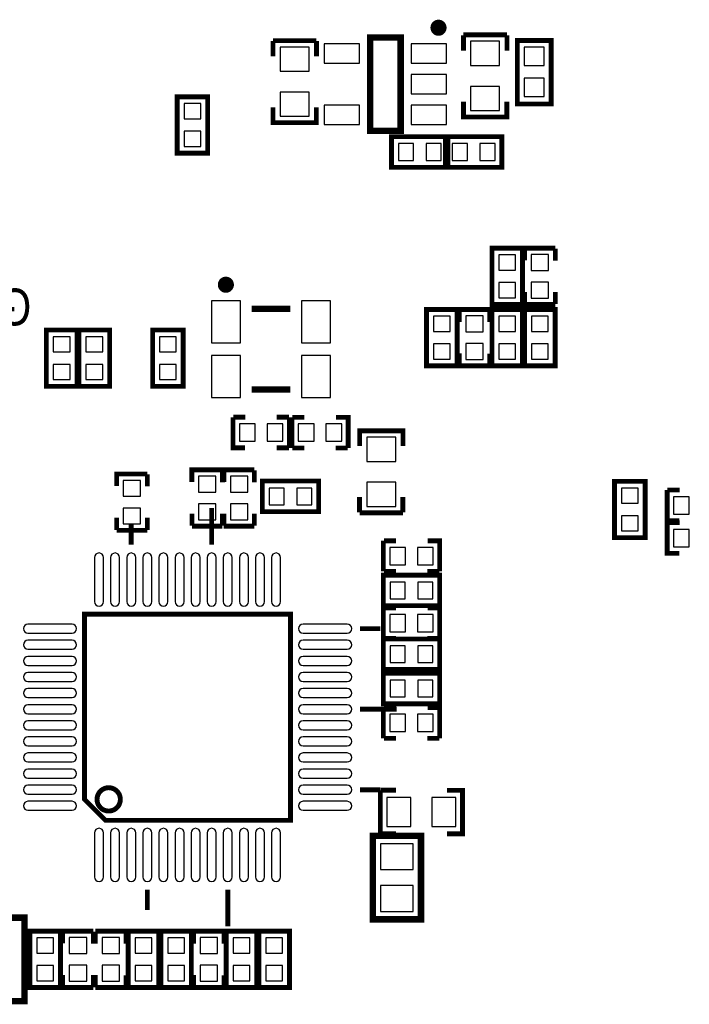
# Model space of a CAD drawing. Extents: x 0 to 360, y -1 to 107.
# Tile 14 of 15: x 291 to 312, y 55 to 85. Entities that reach past the tile are written whole.
import ezdxf
from ezdxf.enums import TextEntityAlignment as Align

# ---------------------------------------------------------------- set-up
doc = ezdxf.new("R2010")
doc.units = 0
doc.header["$MEASUREMENT"] = 0
for name, color, linetype in [('BG_SILKSCREEN_BOTTOM', 7, 'CONTINUOUS'), ('PG_SILKSCREEN_BOTTOM', 7, 'CONTINUOUS'), ('PIN_BOTTOM', 1, 'CONTINUOUS')]:
    doc.layers.add(name, color=color, linetype=linetype)

msp = doc.modelspace()

# ---------------------------------------------------------------- linework, layer by layer
at = {"layer": 'PG_SILKSCREEN_BOTTOM'}
for points, const_width in [([(304.1578305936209, 85.167419, 1.000028), (303.9078185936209, 85.167394, 0.9999719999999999), (304.1578305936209, 85.167419)], 0.250012), ([(297.551823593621, 77.187806, 1.000032), (297.3018365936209, 77.187806, 0.9999680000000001), (297.551823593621, 77.187806)], 0.250012), ([(294.1481225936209, 61.207802, -1.000013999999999), (293.423942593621, 61.207828, -0.9999859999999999), (294.1481225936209, 61.207802)], 0.1524)]:
    msp.add_lwpolyline(points, format="xyb", dxfattribs=dict(at, const_width=const_width))
for points, const_width in [([(306.156632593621, 84.946414), (304.806622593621, 84.946414)], 0.150012), ([(304.811321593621, 84.45642199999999), (304.811321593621, 84.931402)], 0.150012), ([(306.161331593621, 84.931402), (306.161331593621, 84.45642199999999)], 0.150012), ([(300.2384325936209, 84.768614), (298.8884225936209, 84.768614)], 0.150012), ([(298.8931215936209, 84.27862199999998), (298.8931215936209, 84.753602)], 0.150012), ([(300.243131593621, 84.753602), (300.243131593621, 84.27862199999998)], 0.150012), ([(302.857832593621, 81.9674), (302.857832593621, 84.86742), (301.907822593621, 84.86742), (301.907822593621, 81.9674), (302.857832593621, 81.9674)], 0.2), ([(306.4806345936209, 84.72340200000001), (306.4806345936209, 82.79841199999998), (307.5306205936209, 82.79841199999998), (307.5306205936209, 84.773414), (306.4806345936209, 84.773414), (306.4806345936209, 84.72340200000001)], 0.150012), ([(296.8634325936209, 81.347412), (296.8634325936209, 83.022415), (295.9134225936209, 83.022415), (295.9134225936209, 81.27240499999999), (296.8634325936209, 81.27240499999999), (296.8634325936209, 81.347412)], 0.150012), ([(306.156632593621, 82.871412), (306.156632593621, 82.39640599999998), (304.806622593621, 82.39640599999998), (304.806622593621, 82.871412)], 0.150012), ([(300.2384325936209, 82.693612), (300.2384325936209, 82.218606), (298.8884225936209, 82.218606), (298.8884225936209, 82.693612)], 0.150012), ([(302.649629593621, 80.834205), (304.3246325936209, 80.834205), (304.3246325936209, 81.784215), (302.5746225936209, 81.784215), (302.5746225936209, 80.834205), (302.649629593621, 80.834205)], 0.150012), ([(304.3260295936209, 80.834205), (306.001032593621, 80.834205), (306.001032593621, 81.784215), (304.2510225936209, 81.784215), (304.2510225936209, 80.834205), (304.3260295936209, 80.834205)], 0.150012), ([(305.6924225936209, 78.248408), (305.6924225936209, 76.573405), (306.6424325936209, 76.573405), (306.6424325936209, 78.323415), (305.6924225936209, 78.323415), (305.6924225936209, 78.248408)], 0.150012), ([(307.658432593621, 78.323415), (306.7084225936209, 78.323415), (306.7084225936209, 77.948409)], 0.150012), ([(307.6600335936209, 78.312315), (307.6600335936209, 77.93730899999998)], 0.150012), ([(306.7100225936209, 76.96230499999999), (306.7100225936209, 76.587299)], 0.150012), ([(307.6600335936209, 76.96230499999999), (307.6600335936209, 76.587299)], 0.150012), ([(299.4268265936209, 76.43782), (298.226828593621, 76.43782)], 0.2), ([(304.6104325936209, 74.743412), (304.6104325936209, 76.418415), (303.6604225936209, 76.418415), (303.6604225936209, 74.66840499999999), (304.6104325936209, 74.66840499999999), (304.6104325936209, 74.743412)], 0.150012), ([(304.6748215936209, 76.029515), (304.6748215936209, 76.404521)], 0.150012), ([(304.6764225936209, 76.418415), (305.626432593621, 76.418415)], 0.150012), ([(305.624832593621, 76.029515), (305.624832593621, 76.404521)], 0.150012), ([(306.6424325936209, 74.743412), (306.6424325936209, 76.418415), (305.6924225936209, 76.418415), (305.6924225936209, 74.66840499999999), (306.6424325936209, 74.66840499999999), (306.6424325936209, 74.743412)], 0.150012), ([(307.658432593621, 76.573405), (306.7084225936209, 76.573405)], 0.150012), ([(307.658432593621, 74.743412), (307.658432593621, 76.418415), (306.7084225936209, 76.418415), (306.7084225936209, 74.66840499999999), (307.658432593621, 74.66840499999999), (307.658432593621, 74.743412)], 0.150012), ([(292.7994325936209, 74.108412), (292.7994325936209, 75.783415), (291.849422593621, 75.783415), (291.849422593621, 74.03340499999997), (292.7994325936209, 74.03340499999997), (292.7994325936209, 74.108412)], 0.150012), ([(293.815432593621, 74.108412), (293.815432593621, 75.783415), (292.8654225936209, 75.783415), (292.8654225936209, 74.03340499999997), (293.815432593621, 74.03340499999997), (293.815432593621, 74.108412)], 0.150012), ([(296.1014325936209, 74.108412), (296.1014325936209, 75.783415), (295.151422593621, 75.783415), (295.151422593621, 74.03340499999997), (296.1014325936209, 74.03340499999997), (296.1014325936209, 74.108412)], 0.150012), ([(304.6748215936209, 74.67950499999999), (304.6748215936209, 75.054511)], 0.150012), ([(304.6764225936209, 74.66840499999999), (305.626432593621, 74.66840499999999), (305.626432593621, 75.04341099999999)], 0.150012), ([(299.4268265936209, 73.9378), (298.226828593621, 73.9378)], 0.2), ([(297.6470225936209, 73.07201500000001), (297.6470225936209, 72.12200499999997), (298.0220285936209, 72.12200499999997)], 0.150012), ([(297.6581225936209, 73.073616), (298.033128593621, 73.073616)], 0.150012), ([(299.0081325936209, 73.073616), (299.383138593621, 73.073616)], 0.150012), ([(299.397032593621, 73.07201500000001), (299.397032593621, 72.12200499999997)], 0.150012), ([(299.4758225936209, 72.12200499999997), (299.4758225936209, 73.07201500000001)], 0.150012), ([(299.864722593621, 73.070415), (299.4897165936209, 73.070415)], 0.150012), ([(301.225832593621, 72.12200499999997), (301.225832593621, 73.07201500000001), (300.8508265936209, 73.07201500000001)], 0.150012), ([(301.580822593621, 72.17780799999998), (301.580822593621, 72.652814), (302.9308325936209, 72.652814), (302.9308325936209, 72.17780799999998)], 0.150012), ([(299.0081325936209, 72.12360499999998), (299.383138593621, 72.12360499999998)], 0.150012), ([(299.864722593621, 72.120404), (299.4897165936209, 72.120404)], 0.150012), ([(301.214732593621, 72.120404), (300.8397265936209, 72.120404)], 0.150012), ([(294.9838325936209, 71.31301500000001), (294.0338225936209, 71.31301500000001), (294.0338225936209, 70.938009)], 0.150012), ([(294.9854335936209, 71.30191500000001), (294.9854335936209, 70.926909)], 0.150012), ([(297.3206325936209, 71.440015), (296.370622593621, 71.440015), (296.370622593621, 71.065009)], 0.150012), ([(297.3222335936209, 71.428915), (297.3222335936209, 71.05390899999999)], 0.150012), ([(298.311232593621, 71.440015), (297.3612225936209, 71.440015), (297.3612225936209, 71.065009)], 0.150012), ([(298.312833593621, 71.428915), (298.312833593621, 71.05390899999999)], 0.150012), ([(298.636429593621, 70.14080499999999), (300.311432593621, 70.14080499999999), (300.311432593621, 71.090815), (298.5614225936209, 71.090815), (298.5614225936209, 70.14080499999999), (298.636429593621, 70.14080499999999)], 0.150012), ([(309.502422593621, 71.009408), (309.502422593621, 69.33440499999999), (310.4524325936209, 69.33440499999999), (310.4524325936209, 71.084415), (309.502422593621, 71.084415), (309.502422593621, 71.009408)], 0.150012), ([(301.576123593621, 70.117818), (301.576123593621, 70.592798)], 0.150012), ([(302.9261335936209, 70.592798), (302.9261335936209, 70.117818)], 0.150012), ([(311.1344225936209, 70.811415), (311.1344225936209, 69.86140499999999), (311.5094285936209, 69.86140499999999)], 0.150012), ([(311.145522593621, 70.813016), (311.5205285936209, 70.813016)], 0.150012), ([(296.9853275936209, 69.112105), (296.9853275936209, 70.25510499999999)], 0.1524), ([(294.0354225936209, 69.951905), (294.0354225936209, 69.576899)], 0.150012), ([(294.9854335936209, 69.951905), (294.9854335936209, 69.576899)], 0.150012), ([(296.3722225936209, 70.07890499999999), (296.3722225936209, 69.70389899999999)], 0.150012), ([(297.3222335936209, 70.07890499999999), (297.3222335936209, 69.70389899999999)], 0.150012), ([(297.3628225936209, 70.07890499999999), (297.3628225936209, 69.70389899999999)], 0.150012), ([(298.312833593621, 70.07890499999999), (298.312833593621, 69.70389899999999)], 0.150012), ([(301.580822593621, 70.102806), (302.9308325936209, 70.102806)], 0.150012), ([(294.4859165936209, 69.112105), (294.4859165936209, 69.74710499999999)], 0.1524), ([(297.3206325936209, 69.69000499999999), (296.370622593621, 69.69000499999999)], 0.150012), ([(298.311232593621, 69.69000499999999), (297.3612225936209, 69.69000499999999)], 0.150012), ([(311.1344225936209, 69.795415), (311.1344225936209, 68.84540499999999), (311.5094285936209, 68.84540499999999)], 0.150012), ([(311.145522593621, 69.797016), (311.5205285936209, 69.797016)], 0.150012), ([(294.9838325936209, 69.56300499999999), (294.0338225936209, 69.56300499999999)], 0.150012), ([(302.320622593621, 68.286605), (302.320622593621, 69.236615)], 0.150012), ([(302.7095225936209, 69.235015), (302.334516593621, 69.235015)], 0.150012), ([(304.0706325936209, 68.286605), (304.0706325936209, 69.236615), (303.6956265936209, 69.236615)], 0.150012), ([(302.3956295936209, 67.219805), (304.0706325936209, 67.219805), (304.0706325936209, 68.169815), (302.320622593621, 68.169815), (302.320622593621, 67.219805), (302.3956295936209, 67.219805)], 0.150012), ([(302.7095225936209, 68.28500399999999), (302.334516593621, 68.28500399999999)], 0.150012), ([(304.0595325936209, 68.28500399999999), (303.6845265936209, 68.28500399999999)], 0.150012), ([(293.0356275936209, 66.95821), (293.0356275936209, 61.207599), (293.6858165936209, 60.55741), (299.4364275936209, 60.55741), (299.4364275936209, 66.95821), (293.0356275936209, 66.95821)], 0.1524), ([(302.320622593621, 66.20380499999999), (302.320622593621, 67.15381500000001)], 0.150012), ([(302.7095225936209, 67.152215), (302.334516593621, 67.152215)], 0.150012), ([(304.0706325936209, 66.20380499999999), (304.0706325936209, 67.15381500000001), (303.6956265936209, 67.15381500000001)], 0.150012), ([(301.5903225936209, 66.50860499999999), (302.2253225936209, 66.50860499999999)], 0.1524), ([(302.3956295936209, 65.23860499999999), (304.0706325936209, 65.23860499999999), (304.0706325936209, 66.188615), (302.320622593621, 66.188615), (302.320622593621, 65.23860499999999), (302.3956295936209, 65.23860499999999)], 0.150012), ([(302.7095225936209, 66.202204), (302.334516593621, 66.202204)], 0.150012), ([(304.0595325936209, 66.202204), (303.6845265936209, 66.202204)], 0.150012), ([(302.3956295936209, 64.17180499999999), (304.0706325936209, 64.17180499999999), (304.0706325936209, 65.12181500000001), (302.320622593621, 65.12181500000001), (302.320622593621, 64.17180499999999), (302.3956295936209, 64.17180499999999)], 0.150012), ([(301.5903225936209, 64.006705), (302.7333225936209, 64.006705)], 0.1524), ([(302.320622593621, 63.10500499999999), (302.320622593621, 64.05501500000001)], 0.150012), ([(302.7095225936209, 64.053415), (302.334516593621, 64.053415)], 0.150012), ([(304.0706325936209, 63.10500499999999), (304.0706325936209, 64.05501500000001), (303.6956265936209, 64.05501500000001)], 0.150012), ([(302.7095225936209, 63.10340399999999), (302.334516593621, 63.10340399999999)], 0.150012), ([(304.0595325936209, 63.10340399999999), (303.6845265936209, 63.10340399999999)], 0.150012), ([(301.5903225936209, 61.50742099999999), (302.2253225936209, 61.50742099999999)], 0.1524), ([(302.2254235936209, 61.486415), (302.2254235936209, 60.136405)], 0.150012), ([(302.2404355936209, 61.491114), (302.715415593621, 61.491114)], 0.150012), ([(304.300425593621, 61.486415), (304.775431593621, 61.486415), (304.775431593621, 60.136405), (304.300425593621, 60.136405)], 0.150012), ([(303.4879305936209, 57.58561), (303.4879305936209, 60.07481), (301.9893305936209, 60.07481), (301.9893305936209, 57.48401), (303.4879305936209, 57.48401), (303.4879305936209, 57.58561)], 0.2), ([(302.715415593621, 60.14110399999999), (302.2404355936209, 60.14110399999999)], 0.150012), ([(294.9863225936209, 58.403515), (294.9863225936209, 57.768515)], 0.1524), ([(297.4857325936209, 58.403515), (297.4857325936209, 57.260515)], 0.1524), ([(291.1689305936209, 55.04560999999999), (291.1689305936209, 57.53481), (289.670330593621, 57.53481), (289.670330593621, 54.94400999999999), (291.1689305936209, 54.94400999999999), (291.1689305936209, 55.04560999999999)], 0.2), ([(291.3414225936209, 57.03940799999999), (291.3414225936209, 55.36440499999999), (292.2914325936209, 55.36440499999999), (292.2914325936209, 57.114415), (291.3414225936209, 57.114415), (291.3414225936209, 57.03940799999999)], 0.150012), ([(293.3074325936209, 57.114415), (292.3574225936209, 57.114415), (292.3574225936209, 56.73940899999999)], 0.150012), ([(293.309033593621, 57.103315), (293.309033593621, 56.728309)], 0.150012), ([(293.371821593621, 56.725515), (293.371821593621, 57.10052099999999)], 0.150012), ([(293.3734225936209, 57.114415), (294.3234325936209, 57.114415)], 0.150012), ([(294.3218325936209, 56.725515), (294.3218325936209, 57.10052099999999)], 0.150012), ([(294.3894225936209, 57.03940799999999), (294.3894225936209, 55.36440499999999), (295.3394325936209, 55.36440499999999), (295.3394325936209, 57.114415), (294.3894225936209, 57.114415), (294.3894225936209, 57.03940799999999)], 0.150012), ([(295.4054225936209, 57.03940799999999), (295.4054225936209, 55.36440499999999), (296.3554325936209, 55.36440499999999), (296.3554325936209, 57.114415), (295.4054225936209, 57.114415), (295.4054225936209, 57.03940799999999)], 0.150012), ([(296.4198215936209, 56.725515), (296.4198215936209, 57.10052099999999)], 0.150012), ([(296.4214225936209, 57.114415), (297.371432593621, 57.114415)], 0.150012), ([(297.3698325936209, 56.725515), (297.3698325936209, 57.10052099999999)], 0.150012), ([(298.3874325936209, 55.43941199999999), (298.3874325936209, 57.114415), (297.4374225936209, 57.114415), (297.4374225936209, 55.36440499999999), (298.3874325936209, 55.36440499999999), (298.3874325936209, 55.43941199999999)], 0.150012), ([(299.403432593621, 55.43941199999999), (299.403432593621, 57.114415), (298.4534225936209, 57.114415), (298.4534225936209, 55.36440499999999), (299.403432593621, 55.36440499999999), (299.403432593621, 55.43941199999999)], 0.150012), ([(292.3590225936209, 55.75330499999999), (292.3590225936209, 55.378299)], 0.150012), ([(293.309033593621, 55.75330499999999), (293.309033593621, 55.378299)], 0.150012), ([(293.371821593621, 55.37550499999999), (293.371821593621, 55.75051099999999)], 0.150012), ([(293.3734225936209, 55.36440499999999), (294.3234325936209, 55.36440499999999), (294.3234325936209, 55.73941099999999)], 0.150012), ([(296.4198215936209, 55.37550499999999), (296.4198215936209, 55.75051099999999)], 0.150012), ([(296.4214225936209, 55.36440499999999), (297.371432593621, 55.36440499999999), (297.371432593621, 55.73941099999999)], 0.150012), ([(293.3074325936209, 55.36440499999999), (292.3574225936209, 55.36440499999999)], 0.150012)]:
    msp.add_lwpolyline(points, dxfattribs=dict(at, const_width=const_width))
at = {"layer": 'PIN_BOTTOM'}
for points in [[(305.0316285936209, 84.74641400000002), (305.0316285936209, 83.99640299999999), (305.9316265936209, 83.99640299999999), (305.9316265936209, 84.74641400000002)], [(299.113428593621, 84.568614), (299.113428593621, 83.818603), (300.0134265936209, 83.818603), (300.0134265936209, 84.568614)], [(301.582829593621, 84.067421), (301.582829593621, 84.66741999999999), (300.482831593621, 84.66741999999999), (300.482831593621, 84.067421)], [(304.2828495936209, 84.067421), (304.2828495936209, 84.66741999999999), (303.182851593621, 84.66741999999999), (303.182851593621, 84.067421)], [(307.3156345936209, 83.993406), (307.3156345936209, 84.563407), (306.6956455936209, 84.563407), (306.6956455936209, 83.993406)], [(304.2828495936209, 83.117411), (304.2828495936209, 83.717409), (303.182851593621, 83.717409), (303.182851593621, 83.117411)], [(307.3156345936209, 83.033387), (307.3156345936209, 83.603389), (306.6956455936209, 83.603389), (306.6956455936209, 83.033387)], [(299.113428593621, 83.168617), (299.113428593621, 82.418606), (300.0134265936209, 82.418606), (300.0134265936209, 83.168617)], [(305.0316285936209, 83.34641699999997), (305.0316285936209, 82.59640599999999), (305.9316265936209, 82.59640599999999), (305.9316265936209, 83.34641699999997)], [(296.1284335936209, 82.812407), (296.1284335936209, 82.342406), (296.6484215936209, 82.342406), (296.6484215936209, 82.812407)], [(301.582829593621, 82.16739999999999), (301.582829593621, 82.767399), (300.482831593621, 82.767399), (300.482831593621, 82.16739999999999)], [(304.2828495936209, 82.16739999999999), (304.2828495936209, 82.767399), (303.182851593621, 82.767399), (303.182851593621, 82.16739999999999)], [(296.1284335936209, 81.952414), (296.1284335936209, 81.482413), (296.6484215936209, 81.482413), (296.6484215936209, 81.952414)], [(303.254631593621, 81.569204), (302.7846305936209, 81.569204), (302.7846305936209, 81.049216), (303.254631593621, 81.049216)], [(304.1146245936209, 81.569204), (303.644623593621, 81.569204), (303.644623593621, 81.049216), (304.1146245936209, 81.049216)], [(304.931031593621, 81.569204), (304.4610305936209, 81.569204), (304.4610305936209, 81.049216), (304.931031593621, 81.049216)], [(305.7910245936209, 81.569204), (305.3210235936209, 81.569204), (305.3210235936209, 81.049216), (305.7910245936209, 81.049216)], [(306.4274215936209, 77.643406), (306.4274215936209, 78.113407), (305.907433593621, 78.113407), (305.907433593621, 77.643406)], [(307.453429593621, 77.633398), (307.453429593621, 78.12339), (306.913425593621, 78.12339), (306.913425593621, 77.633398)], [(306.4274215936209, 76.783413), (306.4274215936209, 77.253414), (305.907433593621, 77.253414), (305.907433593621, 76.783413)], [(307.453429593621, 76.773405), (307.453429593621, 77.263396), (306.913425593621, 77.263396), (306.913425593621, 76.773405)], [(297.8768295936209, 76.68782), (296.9768315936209, 76.68782), (296.9768315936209, 75.38782199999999), (297.8768295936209, 75.38782199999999)], [(300.676823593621, 76.68782), (299.776825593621, 76.68782), (299.776825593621, 75.38782199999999), (300.676823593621, 75.38782199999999)], [(303.8754335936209, 76.208407), (303.8754335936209, 75.738406), (304.395421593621, 75.738406), (304.395421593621, 76.208407)], [(304.8814255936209, 76.218402), (304.8814255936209, 75.728411), (305.4214295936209, 75.728411), (305.4214295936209, 76.218402)], [(305.907433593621, 76.208407), (305.907433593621, 75.738406), (306.4274215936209, 75.738406), (306.4274215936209, 76.208407)], [(306.9234335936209, 76.208407), (306.9234335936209, 75.738406), (307.4434215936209, 75.738406), (307.4434215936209, 76.208407)], [(292.0644335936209, 75.57340699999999), (292.0644335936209, 75.10340599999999), (292.5844215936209, 75.10340599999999), (292.5844215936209, 75.57340699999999)], [(293.080433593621, 75.57340699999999), (293.080433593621, 75.10340599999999), (293.6004215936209, 75.10340599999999), (293.6004215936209, 75.57340699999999)], [(295.366433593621, 75.57340699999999), (295.366433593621, 75.10340599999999), (295.8864215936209, 75.10340599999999), (295.8864215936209, 75.57340699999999)], [(303.8754335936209, 75.348414), (303.8754335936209, 74.878413), (304.395421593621, 74.878413), (304.395421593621, 75.348414)], [(304.8814255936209, 75.358409), (304.8814255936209, 74.86841799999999), (305.4214295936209, 74.86841799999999), (305.4214295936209, 75.358409)], [(305.907433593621, 75.348414), (305.907433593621, 74.878413), (306.4274215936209, 74.878413), (306.4274215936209, 75.348414)], [(306.9234335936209, 75.348414), (306.9234335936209, 74.878413), (307.4434215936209, 74.878413), (307.4434215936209, 75.348414)], [(297.8768295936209, 74.987798), (296.9768315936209, 74.987798), (296.9768315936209, 73.6878), (297.8768295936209, 73.6878)], [(300.676823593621, 74.987798), (299.776825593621, 74.987798), (299.776825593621, 73.6878), (300.676823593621, 73.6878)], [(292.0644335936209, 74.713414), (292.0644335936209, 74.243413), (292.5844215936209, 74.243413), (292.5844215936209, 74.713414)], [(293.080433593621, 74.713414), (293.080433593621, 74.243413), (293.6004215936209, 74.243413), (293.6004215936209, 74.713414)], [(295.366433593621, 74.713414), (295.366433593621, 74.243413), (295.8864215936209, 74.243413), (295.8864215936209, 74.713414)], [(298.3370265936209, 72.867012), (297.847035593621, 72.867012), (297.847035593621, 72.32700799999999), (298.3370265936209, 72.32700799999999)], [(299.197019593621, 72.867012), (298.707028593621, 72.867012), (298.707028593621, 72.32700799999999), (299.197019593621, 72.32700799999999)], [(299.675835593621, 72.32700799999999), (300.1658265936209, 72.32700799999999), (300.1658265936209, 72.867012), (299.675835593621, 72.867012)], [(300.5358285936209, 72.32700799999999), (301.025819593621, 72.32700799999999), (301.025819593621, 72.867012), (300.5358285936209, 72.867012)], [(302.7058395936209, 71.702803), (302.7058395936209, 72.452814), (301.8058415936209, 72.452814), (301.8058415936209, 71.702803)], [(297.1156295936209, 70.749998), (297.1156295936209, 71.23999), (296.5756255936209, 71.23999), (296.5756255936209, 70.749998)], [(298.1062295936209, 70.749998), (298.1062295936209, 71.23999), (297.566225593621, 71.23999), (297.566225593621, 70.749998)], [(294.7788295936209, 70.622998), (294.7788295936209, 71.11299), (294.238825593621, 71.11299), (294.238825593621, 70.622998)], [(302.7058395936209, 70.30280599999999), (302.7058395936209, 71.05281699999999), (301.8058415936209, 71.05281699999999), (301.8058415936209, 70.30280599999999)], [(299.241431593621, 70.87580399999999), (298.771430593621, 70.87580399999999), (298.771430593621, 70.355816), (299.241431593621, 70.355816)], [(300.101424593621, 70.87580399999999), (299.6314235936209, 70.87580399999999), (299.6314235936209, 70.355816), (300.101424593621, 70.355816)], [(310.2374215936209, 70.404406), (310.2374215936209, 70.87440699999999), (309.717433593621, 70.87440699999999), (309.717433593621, 70.404406)], [(297.1156295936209, 69.89000499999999), (297.1156295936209, 70.37999599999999), (296.5756255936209, 70.37999599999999), (296.5756255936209, 69.89000499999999)], [(298.1062295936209, 69.89000499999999), (298.1062295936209, 70.37999599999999), (297.566225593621, 70.37999599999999), (297.566225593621, 69.89000499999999)], [(311.824426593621, 70.606412), (311.3344355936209, 70.606412), (311.3344355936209, 70.066408), (311.824426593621, 70.066408)], [(294.7788295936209, 69.76300499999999), (294.7788295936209, 70.252996), (294.238825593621, 70.252996), (294.238825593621, 69.76300499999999)], [(310.2374215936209, 69.544413), (310.2374215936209, 70.014414), (309.717433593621, 70.014414), (309.717433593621, 69.544413)], [(311.824426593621, 69.590412), (311.3344355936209, 69.590412), (311.3344355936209, 69.05040799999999), (311.824426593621, 69.05040799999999)], [(302.5206355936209, 68.49160799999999), (303.0106265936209, 68.49160799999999), (303.0106265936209, 69.031612), (302.5206355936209, 69.031612)], [(303.380628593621, 68.49160799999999), (303.870619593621, 68.49160799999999), (303.870619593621, 69.031612), (303.380628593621, 69.031612)], [(303.0006315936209, 67.954804), (302.5306305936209, 67.954804), (302.5306305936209, 67.43481599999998), (303.0006315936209, 67.43481599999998)], [(303.860624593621, 67.954804), (303.390623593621, 67.954804), (303.390623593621, 67.43481599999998), (303.860624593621, 67.43481599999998)], [(302.5206355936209, 66.408808), (303.0106265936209, 66.408808), (303.0106265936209, 66.948812), (302.5206355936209, 66.948812)], [(303.380628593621, 66.408808), (303.870619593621, 66.408808), (303.870619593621, 66.948812), (303.380628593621, 66.948812)], [(303.0006315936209, 65.973604), (302.5306305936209, 65.973604), (302.5306305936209, 65.45361600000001), (303.0006315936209, 65.45361600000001)], [(303.860624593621, 65.973604), (303.390623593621, 65.973604), (303.390623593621, 65.45361600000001), (303.860624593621, 65.45361600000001)], [(303.0006315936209, 64.906804), (302.5306305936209, 64.906804), (302.5306305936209, 64.38681600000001), (303.0006315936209, 64.38681600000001)], [(303.860624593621, 64.906804), (303.390623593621, 64.906804), (303.390623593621, 64.38681600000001), (303.860624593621, 64.38681600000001)], [(302.5206355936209, 63.31000799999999), (303.0106265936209, 63.31000799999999), (303.0106265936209, 63.850012), (302.5206355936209, 63.850012)], [(303.380628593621, 63.31000799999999), (303.870619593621, 63.31000799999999), (303.870619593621, 63.850012), (303.380628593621, 63.850012)], [(302.425423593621, 60.361411), (303.1754345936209, 60.361411), (303.1754345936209, 61.26140899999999), (302.425423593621, 61.26140899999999)], [(303.825420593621, 60.361411), (304.5754315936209, 60.361411), (304.5754315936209, 61.26140899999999), (303.825420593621, 61.26140899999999)], [(302.2284335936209, 59.82942099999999), (302.2284335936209, 59.029422), (303.2484215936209, 59.029422), (303.2484215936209, 59.82942099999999)], [(302.2284335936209, 58.529398), (302.2284335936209, 57.729399), (303.2484215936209, 57.729399), (303.2484215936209, 58.529398)], [(292.0764215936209, 56.43440599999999), (292.0764215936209, 56.90440699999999), (291.556433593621, 56.90440699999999), (291.556433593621, 56.43440599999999)], [(293.1024295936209, 56.424398), (293.1024295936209, 56.91439), (292.562425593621, 56.91439), (292.562425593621, 56.424398)], [(293.5784255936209, 56.914402), (293.5784255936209, 56.424411), (294.118429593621, 56.424411), (294.118429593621, 56.914402)], [(295.1244215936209, 56.43440599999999), (295.1244215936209, 56.90440699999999), (294.6044335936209, 56.90440699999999), (294.6044335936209, 56.43440599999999)], [(296.1404215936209, 56.43440599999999), (296.1404215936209, 56.90440699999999), (295.620433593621, 56.90440699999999), (295.620433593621, 56.43440599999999)], [(296.6264255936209, 56.914402), (296.6264255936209, 56.424411), (297.1664295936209, 56.424411), (297.1664295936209, 56.914402)], [(297.6524335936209, 56.90440699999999), (297.6524335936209, 56.43440599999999), (298.1724215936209, 56.43440599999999), (298.1724215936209, 56.90440699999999)], [(298.6684335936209, 56.90440699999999), (298.6684335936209, 56.43440599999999), (299.188421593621, 56.43440599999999), (299.188421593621, 56.90440699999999)], [(292.0764215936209, 55.574413), (292.0764215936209, 56.044414), (291.556433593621, 56.044414), (291.556433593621, 55.574413)], [(293.1024295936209, 55.56440499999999), (293.1024295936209, 56.054396), (292.562425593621, 56.054396), (292.562425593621, 55.56440499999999)], [(293.5784255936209, 56.054409), (293.5784255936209, 55.56441799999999), (294.118429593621, 55.56441799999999), (294.118429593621, 56.054409)], [(295.1244215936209, 55.574413), (295.1244215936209, 56.044414), (294.6044335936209, 56.044414), (294.6044335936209, 55.574413)], [(296.1404215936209, 55.574413), (296.1404215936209, 56.044414), (295.620433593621, 56.044414), (295.620433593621, 55.574413)], [(296.6264255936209, 56.054409), (296.6264255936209, 55.56441799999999), (297.1664295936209, 55.56441799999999), (297.1664295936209, 56.054409)], [(297.6524335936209, 56.044414), (297.6524335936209, 55.574413), (298.1724215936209, 55.574413), (298.1724215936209, 56.044414)], [(298.6684335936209, 56.044414), (298.6684335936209, 55.574413), (299.188421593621, 55.574413), (299.188421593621, 56.044414)]]:
    msp.add_lwpolyline(points, close=True, dxfattribs=at)
for points in [[(293.6249325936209, 67.34680499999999), (293.6249325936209, 68.71840499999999, 1), (293.3455325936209, 68.71840499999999), (293.3455325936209, 67.34680499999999, 1)], [(294.1253385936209, 67.34680499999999), (294.1253385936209, 68.71840499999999, 1), (293.8459385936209, 68.71840499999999), (293.8459385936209, 67.34680499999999, 1)], [(294.625616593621, 67.34680499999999), (294.625616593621, 68.71840499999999, 1), (294.346216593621, 68.71840499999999), (294.346216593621, 67.34680499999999, 1)], [(295.1260225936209, 67.34680499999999), (295.1260225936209, 68.71840499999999, 1), (294.8466225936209, 68.71840499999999), (294.8466225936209, 67.34680499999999, 1)], [(295.626427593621, 67.34680499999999), (295.626427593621, 68.71840499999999, 1), (295.347027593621, 68.71840499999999), (295.347027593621, 67.34680499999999, 1)], [(296.126832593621, 67.34680499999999), (296.126832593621, 68.71840499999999, 1), (295.847432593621, 68.71840499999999), (295.847432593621, 67.34680499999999, 1)], [(296.6246225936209, 67.34680499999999), (296.6246225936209, 68.71840499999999, 1), (296.3452225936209, 68.71840499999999), (296.3452225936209, 67.34680499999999, 1)], [(297.1250275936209, 67.34680499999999), (297.1250275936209, 68.71840499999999, 1), (296.845627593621, 68.71840499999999), (296.845627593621, 67.34680499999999, 1)], [(297.625432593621, 67.34680499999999), (297.625432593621, 68.71840499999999, 1), (297.346032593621, 68.71840499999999), (297.346032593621, 67.34680499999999, 1)], [(298.1258385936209, 67.34680499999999), (298.1258385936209, 68.71840499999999, 1), (297.846438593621, 68.71840499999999), (297.846438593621, 67.34680499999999, 1)], [(298.6261165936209, 67.34680499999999), (298.6261165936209, 68.71840499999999, 1), (298.346716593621, 68.71840499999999), (298.346716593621, 67.34680499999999, 1)], [(299.126522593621, 67.34680499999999), (299.126522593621, 68.71840499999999, 1), (298.8471225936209, 68.71840499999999), (298.8471225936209, 67.34680499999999, 1)], [(291.275432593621, 66.36890499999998), (292.647032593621, 66.36890499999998, 1), (292.647032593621, 66.648305), (291.275432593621, 66.648305, 1)], [(299.8250225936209, 66.36890499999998), (301.1966225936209, 66.36890499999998, 1), (301.1966225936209, 66.648305), (299.8250225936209, 66.648305, 1)], [(291.275432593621, 65.868499), (292.647032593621, 65.868499, 1), (292.647032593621, 66.147899), (291.275432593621, 66.147899, 1)], [(299.8250225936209, 65.868499), (301.1966225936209, 65.868499, 1), (301.1966225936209, 66.147899), (299.8250225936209, 66.147899, 1)], [(291.275432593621, 65.368221), (292.647032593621, 65.368221, 1), (292.647032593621, 65.647621), (291.275432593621, 65.647621, 1)], [(299.8250225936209, 65.368221), (301.1966225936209, 65.368221, 1), (301.1966225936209, 65.647621), (299.8250225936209, 65.647621, 1)], [(291.275432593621, 64.86781500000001), (292.647032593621, 64.86781500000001, 1), (292.647032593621, 65.147215), (291.275432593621, 65.147215, 1)], [(299.8250225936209, 64.86781500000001), (301.1966225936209, 64.86781500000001, 1), (301.1966225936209, 65.147215), (299.8250225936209, 65.147215, 1)], [(291.275432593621, 64.36741), (292.647032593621, 64.36741, 1), (292.647032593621, 64.64681), (291.275432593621, 64.64681, 1)], [(299.8250225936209, 64.36741), (301.1966225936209, 64.36741, 1), (301.1966225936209, 64.64681), (299.8250225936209, 64.64681, 1)], [(291.275432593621, 63.86700499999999), (292.647032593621, 63.86700499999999, 1), (292.647032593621, 64.146405), (291.275432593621, 64.146405, 1)], [(299.8250225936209, 63.86700499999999), (301.1966225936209, 63.86700499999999, 1), (301.1966225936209, 64.146405), (299.8250225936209, 64.146405, 1)], [(291.275432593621, 63.369215), (292.647032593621, 63.369215, 1), (292.647032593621, 63.64861499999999), (291.275432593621, 63.64861499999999, 1)], [(299.8250225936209, 63.369215), (301.1966225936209, 63.369215, 1), (301.1966225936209, 63.64861499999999), (299.8250225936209, 63.64861499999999, 1)], [(291.275432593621, 62.86881), (292.647032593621, 62.86881, 1), (292.647032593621, 63.14821), (291.275432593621, 63.14821, 1)], [(299.8250225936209, 62.86881), (301.1966225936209, 62.86881, 1), (301.1966225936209, 63.14821), (299.8250225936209, 63.14821, 1)], [(291.275432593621, 62.36840499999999), (292.647032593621, 62.36840499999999, 1), (292.647032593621, 62.64780499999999), (291.275432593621, 62.64780499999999, 1)], [(299.8250225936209, 62.36840499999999), (301.1966225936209, 62.36840499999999, 1), (301.1966225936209, 62.64780499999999), (299.8250225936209, 62.64780499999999, 1)], [(291.275432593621, 61.867999), (292.647032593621, 61.867999, 1), (292.647032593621, 62.147399), (291.275432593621, 62.147399, 1)], [(299.8250225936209, 61.867999), (301.1966225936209, 61.867999, 1), (301.1966225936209, 62.147399), (299.8250225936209, 62.147399, 1)], [(291.275432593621, 61.36772099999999), (292.647032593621, 61.36772099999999, 1), (292.647032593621, 61.647121), (291.275432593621, 61.647121, 1)], [(299.8250225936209, 61.36772099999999), (301.1966225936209, 61.36772099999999, 1), (301.1966225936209, 61.647121), (299.8250225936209, 61.647121, 1)], [(291.275432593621, 60.867315), (292.647032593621, 60.867315, 1), (292.647032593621, 61.146715), (291.275432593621, 61.146715, 1)], [(299.8250225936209, 60.867315), (301.1966225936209, 60.867315, 1), (301.1966225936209, 61.146715), (299.8250225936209, 61.146715, 1)], [(293.6249325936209, 58.797215), (293.6249325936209, 60.168815, 1), (293.3455325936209, 60.168815), (293.3455325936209, 58.797215, 1)], [(294.1253385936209, 58.797215), (294.1253385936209, 60.168815, 1), (293.8459385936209, 60.168815), (293.8459385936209, 58.797215, 1)], [(294.625616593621, 58.797215), (294.625616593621, 60.168815, 1), (294.346216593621, 60.168815), (294.346216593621, 58.797215, 1)], [(295.1260225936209, 58.797215), (295.1260225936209, 60.168815, 1), (294.8466225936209, 60.168815), (294.8466225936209, 58.797215, 1)], [(295.626427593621, 58.797215), (295.626427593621, 60.168815, 1), (295.347027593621, 60.168815), (295.347027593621, 58.797215, 1)], [(296.126832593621, 58.797215), (296.126832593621, 60.168815, 1), (295.847432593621, 60.168815), (295.847432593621, 58.797215, 1)], [(296.6246225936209, 58.797215), (296.6246225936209, 60.168815, 1), (296.3452225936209, 60.168815), (296.3452225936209, 58.797215, 1)], [(297.1250275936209, 58.797215), (297.1250275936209, 60.168815, 1), (296.845627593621, 60.168815), (296.845627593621, 58.797215, 1)], [(297.625432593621, 58.797215), (297.625432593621, 60.168815, 1), (297.346032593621, 60.168815), (297.346032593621, 58.797215, 1)], [(298.1258385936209, 58.797215), (298.1258385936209, 60.168815, 1), (297.846438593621, 60.168815), (297.846438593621, 58.797215, 1)], [(298.6261165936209, 58.797215), (298.6261165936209, 60.168815, 1), (298.346716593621, 60.168815), (298.346716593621, 58.797215, 1)], [(299.126522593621, 58.797215), (299.126522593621, 60.168815, 1), (298.8471225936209, 60.168815), (298.8471225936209, 58.797215, 1)]]:
    msp.add_lwpolyline(points, format="xyb", close=True, dxfattribs=at)

# ---------------------------------------------------------------- texts
at = {"layer": 'BG_SILKSCREEN_BOTTOM', "text_generation_flag": 2, "width": 0.844444}
msp.add_text('GND', height=1.143, dxfattribs=at).set_placement((288.5144275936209, 75.92441), align=Align.RIGHT)

doc.saveas('drawing.dxf')
